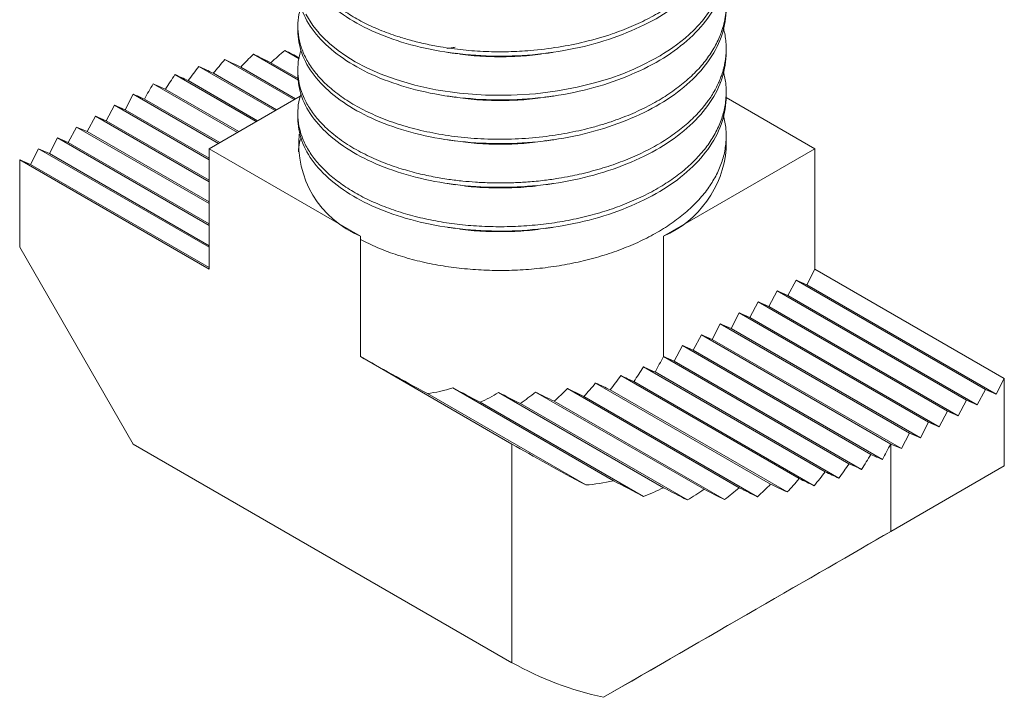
# Model space of a CAD drawing. Header units: millimetres. Extents: x 0 to 210, y 0 to 297.
# Tile 8 of 10: x 123 to 160, y 173 to 198. Entities that reach past the tile are written whole.
import ezdxf

# ---------------------------------------------------------------- set-up
doc = ezdxf.new("R2010")
doc.units = ezdxf.units.MM

msp = doc.modelspace()

# ---------------------------------------------------------------- linework, layer by layer
at = {"color": 7, "linetype": 'Continuous', "lineweight": 15}
for p, q in [((133.265, 198.017), (133.265, 197.854)), ((132.78, 197.114), (133.311, 196.808)), ((149.265, 197.038), (149.265, 197.2)), ((130.542, 196.773), (133.129, 195.28)), ((131.606, 196.976), (133.291, 196.003)), ((129.57, 196.518), (132.422, 194.871)), ((131.134, 196.491), (133.181, 195.309)), ((132.258, 196.659), (133.283, 196.067)), ((133.265, 196.385), (133.265, 196.221)), ((128.68, 196.215), (131.715, 194.463)), ((129.176, 195.988), (131.767, 194.493)), ((130.112, 196.265), (132.474, 194.901)), ((127.866, 195.869), (131.008, 194.055)), ((128.319, 195.667), (131.06, 194.085)), ((126.818, 194.901), (127.123, 195.481)), ((127.123, 195.481), (130.301, 193.647)), ((127.536, 195.302), (130.353, 193.677)), ((129.951, 193.445), (133.358, 195.412)), ((149.26, 195.361), (152.579, 193.445)), ((149.265, 195.405), (149.265, 195.567)), ((126.111, 194.493), (126.416, 195.073)), ((126.416, 195.073), (129.951, 193.032)), ((126.416, 195.073), (126.818, 194.901)), ((126.818, 194.901), (129.951, 193.092)), ((125.404, 194.084), (125.709, 194.665)), ((125.709, 194.665), (129.951, 192.216)), ((125.709, 194.665), (126.111, 194.493)), ((133.265, 194.753), (133.265, 194.588)), ((124.696, 193.676), (125.002, 194.257)), ((125.002, 194.257), (129.951, 191.399)), ((125.002, 194.257), (125.404, 194.084)), ((126.111, 194.493), (129.951, 192.275)), ((123.989, 193.268), (124.295, 193.849)), ((124.295, 193.849), (129.951, 190.583)), ((124.295, 193.849), (124.696, 193.676)), ((125.404, 194.084), (129.951, 191.459)), ((149.265, 193.445), (149.265, 193.934)), ((123.282, 192.86), (123.587, 193.44)), ((123.587, 193.44), (129.951, 189.767)), ((123.587, 193.44), (123.989, 193.268)), ((124.696, 193.676), (129.951, 190.643)), ((135.608, 190.179), (129.951, 193.445)), ((129.951, 193.445), (129.951, 188.95)), ((152.579, 193.445), (146.922, 190.179)), ((152.579, 193.445), (152.579, 188.95)), ((123.989, 193.268), (129.951, 189.826)), ((122.88, 193.032), (122.88, 189.766)), ((122.88, 193.032), (129.951, 188.95)), ((122.88, 193.032), (123.282, 192.86)), ((123.282, 192.86), (129.951, 189.01)), ((135.608, 190.179), (135.608, 190.057)), ((146.922, 190.179), (146.922, 185.684)), ((122.88, 189.766), (127.123, 182.418)), ((135.608, 190.057), (135.608, 185.684)), ((152.579, 188.95), (152.274, 188.369)), ((159.65, 184.868), (152.579, 188.95)), ((151.872, 188.542), (151.567, 187.961)), ((152.274, 188.369), (151.872, 188.542)), ((151.872, 188.542), (158.943, 184.46)), ((152.274, 188.369), (159.345, 184.287)), ((151.165, 188.134), (150.859, 187.553)), ((151.567, 187.961), (151.165, 188.134)), ((151.165, 188.134), (158.236, 184.052)), ((151.567, 187.961), (158.638, 183.879)), ((150.458, 187.726), (150.152, 187.145)), ((150.859, 187.553), (150.458, 187.726)), ((150.458, 187.726), (157.529, 183.643)), ((150.859, 187.553), (157.93, 183.471)), ((149.75, 187.317), (149.445, 186.737)), ((149.75, 187.317), (156.821, 183.235)), ((150.152, 187.145), (149.75, 187.317)), ((149.043, 186.909), (148.738, 186.328)), ((149.043, 186.909), (156.114, 182.827)), ((149.445, 186.737), (149.043, 186.909)), ((150.152, 187.145), (157.223, 183.063)), ((148.336, 186.501), (148.031, 185.92)), ((148.336, 186.501), (155.407, 182.419)), ((148.738, 186.328), (148.336, 186.501)), ((149.445, 186.737), (156.516, 182.655)), ((147.629, 186.093), (147.324, 185.512)), ((147.629, 186.093), (154.665, 182.031)), ((148.031, 185.92), (147.629, 186.093)), ((148.738, 186.328), (155.809, 182.246)), ((148.031, 185.92), (155.095, 181.842)), ((135.608, 185.684), (141.265, 182.419)), ((146.922, 185.684), (153.85, 181.685)), ((147.324, 185.512), (146.922, 185.684)), ((147.324, 185.512), (154.322, 181.472)), ((145.328, 184.972), (151.989, 181.127)), ((146.171, 185.302), (152.96, 181.382)), ((146.609, 185.109), (153.476, 181.144)), ((144.388, 184.698), (150.924, 180.925)), ((145.818, 184.748), (152.551, 180.861)), ((159.345, 184.287), (159.65, 184.868)), ((159.65, 184.868), (159.65, 181.602)), ((138.104, 184.303), (144.017, 180.89)), ((139.054, 184.512), (145.054, 181.048)), ((140.764, 184.341), (146.922, 180.786)), ((142.145, 184.36), (148.436, 180.728)), ((143.336, 184.489), (149.75, 180.786)), ((144.935, 184.442), (151.541, 180.628)), ((158.638, 183.879), (158.943, 184.46)), ((158.943, 184.46), (159.345, 184.287)), ((140.081, 183.978), (146.176, 180.46)), ((141.578, 183.931), (147.813, 180.332)), ((142.841, 184.018), (149.203, 180.345)), ((143.949, 184.195), (150.433, 180.452)), ((157.93, 183.471), (158.236, 184.052)), ((158.236, 184.052), (158.638, 183.879)), ((157.223, 183.063), (157.529, 183.643)), ((157.529, 183.643), (157.93, 183.471)), ((156.516, 182.655), (156.821, 183.235)), ((156.821, 183.235), (157.223, 183.063)), ((155.809, 182.246), (156.114, 182.827)), ((156.114, 182.827), (156.516, 182.655)), ((127.123, 182.418), (141.265, 174.253)), ((141.265, 174.253), (141.265, 182.419)), ((155.407, 182.419), (155.407, 179.153)), ((155.407, 182.419), (155.809, 182.246)), ((159.65, 181.602), (155.407, 179.152)), ((155.407, 179.153), (159.65, 181.602)), ((155.407, 179.152), (144.684, 172.961))]:
    msp.add_line(p, q, dxfattribs=at)
at = {"color": 7, "linetype": 'Continuous', "lineweight": 15, "flags": 128}
msp.add_lwpolyline([(148.671, 198.621), (148.373, 198.223), (148.052, 197.876), (147.726, 197.579), (147.407, 197.327), (147.276, 197.232), (147.15, 197.145), (147.028, 197.064), (146.92, 196.996), (146.887, 196.976), (146.846, 196.951), (146.795, 196.92), (146.539, 196.774), (146.152, 196.574), (145.813, 196.417), (145.403, 196.248), (144.916, 196.074), (144.348, 195.901), (143.697, 195.74), (142.959, 195.602), (142.139, 195.498), (141.24, 195.441), (140.273, 195.445), (139.3, 195.519), (138.419, 195.649), (137.634, 195.822), (136.944, 196.025), (136.348, 196.245), (135.84, 196.472), (135.414, 196.697), (135.061, 196.914), (134.773, 197.115), (134.447, 197.379), (134.225, 197.586), (134.089, 197.729), (134.066, 197.754), (134.061, 197.76), (134.06, 197.761), (134.06, 197.761), (134.06, 197.761), (134.06, 197.761), (134.06, 197.761), (134.06, 197.761), (133.832, 198.042), (133.564, 198.472)], dxfattribs=at)
at = {"color": 7, "linetype": 'Continuous', "lineweight": 15}
for centre, radius, start, end in [((137.03, 193.624), 3.727, 174.2951, 247.5697), ((145.348, 193.782), 3.932, 293.5992, 355.0807), ((147.277, 184.991), 12.306, 240.7573, 257.8372)]:
    msp.add_arc(centre, radius, start, end, dxfattribs=at)
for centre, major_axis, ratio, start_param, end_param in [((134.194, 185.778), (6.857, 13.568), 0.536501, 0.897442, 0.950372), ((134.194, 195.669), (9.996, -5.052), 0.059087, 1.68862, 1.742547), ((134.194, 187.652), (6.857, 13.568), 0.536501, 1.129426, 1.176065), ((134.194, 194.246), (9.996, -5.052), 0.059087, 1.911613, 1.974531), ((134.194, 186.715), (6.857, 13.568), 0.536501, 1.017344, 1.066509), ((134.194, 194.957), (9.996, -5.052), 0.059087, 1.795477, 1.862449), ((134.194, 188.588), (6.857, 13.568), 0.536501, 1.236251, 1.281197), ((134.194, 193.534), (9.996, -5.052), 0.059087, 2.02117, 2.081355), ((134.194, 189.525), (6.857, 13.568), 0.536501, 1.339585, 1.383458), ((134.194, 192.823), (9.996, -5.052), 0.059087, 2.126301, 2.18469), ((134.194, 190.462), (6.857, 13.568), 0.536501, 1.440776, 1.484077), ((134.194, 192.111), (9.996, -5.052), 0.059087, 2.228562, 2.28588), ((134.194, 191.399), (9.996, -5.052), 0.059087, 2.329182, 2.386048), ((141.265, 183.257), (7.996, -4.041), 0.059087, 3.956844, 4.336058), ((141.265, 188.95), (5.485, 10.854), 0.536501, 4.628554, 4.682536), ((141.265, 190.824), (5.485, 10.854), 0.536501, 4.373693, 4.429856), ((141.265, 187.527), (7.996, -4.041), 0.059087, 5.27496, 5.347715), ((141.265, 189.887), (5.485, 10.854), 0.536501, 4.502611, 4.557208), ((141.265, 188.239), (7.996, -4.041), 0.059087, 5.402312, 5.473658), ((141.265, 191.761), (5.485, 10.854), 0.536501, 4.239199, 4.298139), ((141.265, 186.815), (7.996, -4.041), 0.059087, 5.143244, 5.218798), ((141.265, 195.509), (5.485, 10.854), 0.536501, 3.490953, 3.6171), ((141.265, 183.969), (7.996, -4.041), 0.059087, 4.462204, 4.593723), ((141.265, 194.572), (5.485, 10.854), 0.536501, 3.748618, 3.834474), ((141.265, 184.681), (7.996, -4.041), 0.059087, 4.679578, 4.781301), ((141.265, 193.635), (5.485, 10.854), 0.536501, 3.936196, 4.007404), ((141.265, 185.392), (7.996, -4.041), 0.059087, 4.852509, 4.940532), ((141.265, 192.698), (5.485, 10.854), 0.536501, 4.095427, 4.158937), ((141.265, 186.104), (7.996, -4.041), 0.059087, 5.004042, 5.084304), ((148.336, 179.385), (9.996, -5.052), 0.059087, 3.956844, 4.295612), ((148.336, 186.501), (6.857, 13.568), 0.536501, 4.639358, 4.682536), ((148.336, 187.438), (6.857, 13.568), 0.536501, 4.538877, 4.582368), ((148.336, 185.789), (9.996, -5.052), 0.059087, 5.427473, 5.484462), ((148.336, 188.375), (6.857, 13.568), 0.536501, 4.436909, 4.481178), ((148.336, 185.078), (9.996, -5.052), 0.059087, 5.326282, 5.383982), ((148.336, 189.312), (6.857, 13.568), 0.536501, 4.332252, 4.377843), ((148.336, 184.366), (9.996, -5.052), 0.059087, 5.222948, 5.282013), ((148.336, 194.934), (6.857, 13.568), 0.536501, 3.450508, 3.562766), ((148.336, 180.097), (9.996, -5.052), 0.059087, 4.407871, 4.524498), ((148.336, 191.186), (6.857, 13.568), 0.536501, 4.108334, 4.158937), ((148.336, 182.943), (9.996, -5.052), 0.059087, 5.004042, 5.068514), ((148.336, 190.249), (6.857, 13.568), 0.536501, 4.22341, 4.271019), ((148.336, 183.655), (9.996, -5.052), 0.059087, 5.116123, 5.177356), ((148.336, 193.997), (6.857, 13.568), 0.536501, 3.679393, 3.755241), ((148.336, 180.808), (9.996, -5.052), 0.059087, 4.600345, 4.689852), ((148.336, 193.06), (6.857, 13.568), 0.536501, 3.844748, 3.907138), ((148.336, 181.52), (9.996, -5.052), 0.059087, 4.752243, 4.829016), ((148.336, 192.123), (6.857, 13.568), 0.536501, 3.983912, 4.039035), ((148.336, 182.231), (9.996, -5.052), 0.059087, 4.884139, 4.953439), ((148.336, 175.069), (10, 5.774), 0.00007, 0.785358, 1.944637)]:
    msp.add_ellipse(centre, major_axis=major_axis, ratio=ratio, start_param=start_param, end_param=end_param, dxfattribs=at)
for points, knots in [([(149.165, 202.839), (149.2, 202.682), (149.277, 202.338), (149.268, 201.933), (149.235, 201.669), (149.216, 201.562), (149.199, 201.47), (149.169, 201.343), (149.125, 201.185), (149.06, 200.998), (148.972, 200.784), (148.851, 200.542), (148.713, 200.312), (148.574, 200.111), (148.37, 199.844), (148.052, 199.493), (147.569, 199.069), (147.016, 198.676), (146.401, 198.319), (145.728, 198.001), (144.927, 197.695), (144.017, 197.431), (142.992, 197.226), (142.035, 197.11), (141.128, 197.062), (140.287, 197.068), (139.434, 197.127), (138.679, 197.229), (138.026, 197.356), (137.495, 197.486), (136.918, 197.658), (136.313, 197.88), (135.686, 198.17), (135.116, 198.498), (134.612, 198.86), (134.178, 199.251), (133.823, 199.667), (133.552, 200.098), (133.367, 200.541), (133.268, 200.991), (133.256, 201.463), (133.317, 201.808), (133.375, 202.006), (133.385, 202.036), (133.386, 202.041)], [0, 0, 0, 0, 0.028049, 0.061463, 0.071827, 0.075191, 0.080665, 0.088249, 0.097942, 0.109065, 0.12208, 0.136987, 0.153785, 0.165366, 0.175447, 0.205676, 0.235906, 0.266135, 0.296363, 0.326592, 0.35682, 0.397109, 0.433855, 0.471957, 0.501494, 0.531848, 0.563017, 0.595002, 0.616785, 0.638909, 0.658905, 0.688892, 0.718877, 0.748861, 0.779171, 0.809629, 0.840088, 0.870548, 0.900647, 0.930593, 0.960537, 0.994068, 0.999006, 1, 1, 1, 1]), ([(149.265, 201.937), (149.265, 201.316), (149.062, 200.669), (148.25, 199.466), (147.644, 198.915), (146.2, 198.019), (145.307, 197.634), (143.346, 197.094), (142.286, 196.942), (140.245, 196.879), (139.184, 196.961), (137.224, 197.359), (136.33, 197.674), (134.887, 198.444), (134.28, 198.925), (133.468, 199.986), (133.265, 200.563), (133.265, 201.12)], [0, 0, 0, 0, 0.125, 0.125, 0.25, 0.25, 0.375, 0.375, 0.5, 0.5, 0.625, 0.625, 0.75, 0.75, 0.875, 0.875, 1, 1, 1, 1]), ([(149.265, 200.304), (149.265, 199.683), (149.062, 199.036), (148.25, 197.833), (147.644, 197.282), (146.2, 196.386), (145.307, 196.001), (143.346, 195.461), (142.286, 195.309), (140.245, 195.246), (139.184, 195.328), (137.224, 195.726), (136.33, 196.041), (134.887, 196.811), (134.28, 197.292), (133.468, 198.352), (133.265, 198.93), (133.265, 199.487)], [0, 0, 0, 0, 0.125, 0.125, 0.25, 0.25, 0.375, 0.375, 0.5, 0.5, 0.625, 0.625, 0.75, 0.75, 0.875, 0.875, 1, 1, 1, 1]), ([(149.168, 199.581), (149.173, 199.562), (149.229, 199.387), (149.259, 199.107), (149.27, 198.744), (149.243, 198.431), (149.185, 198.123), (149.105, 197.853), (148.98, 197.526), (148.779, 197.133), (148.446, 196.66), (148.033, 196.209), (147.546, 195.786), (146.99, 195.395), (146.371, 195.039), (145.695, 194.722), (145.143, 194.514), (144.75, 194.385), (144.528, 194.318), (144.235, 194.235), (143.869, 194.142), (143.431, 194.049), (142.99, 193.97), (142.351, 193.878), (141.513, 193.805), (140.486, 193.791), (139.488, 193.852), (138.534, 193.982), (137.638, 194.175), (136.809, 194.424), (136.058, 194.722), (135.39, 195.062), (134.81, 195.437), (134.323, 195.839), (133.928, 196.262), (133.625, 196.698), (133.414, 197.141), (133.29, 197.584), (133.254, 198.024), (133.284, 198.418), (133.359, 198.661), (133.391, 198.763)], [0, 0, 0, 0, 0.0034, 0.031614, 0.049446, 0.067952, 0.087133, 0.104355, 0.11647, 0.146745, 0.17702, 0.207296, 0.237571, 0.267846, 0.298121, 0.328396, 0.358672, 0.367325, 0.375979, 0.385164, 0.401802, 0.418327, 0.434741, 0.451043, 0.488625, 0.5256, 0.561968, 0.597728, 0.63288, 0.667425, 0.701362, 0.734692, 0.767415, 0.799529, 0.831036, 0.861935, 0.892227, 0.92191, 0.950986, 0.979454, 1, 1, 1, 1]), ([(149.265, 198.671), (149.265, 198.05), (149.062, 197.403), (148.25, 196.2), (147.644, 195.649), (146.2, 194.753), (145.307, 194.368), (143.346, 193.828), (142.286, 193.676), (140.245, 193.613), (139.184, 193.695), (137.224, 194.093), (136.33, 194.408), (134.887, 195.178), (134.28, 195.659), (133.468, 196.719), (133.265, 197.297), (133.265, 197.854)], [0, 0, 0, 0, 0.125, 0.125, 0.25, 0.25, 0.375, 0.375, 0.5, 0.5, 0.625, 0.625, 0.75, 0.75, 0.875, 0.875, 1, 1, 1, 1]), ([(149.167, 197.946), (149.204, 197.773), (149.28, 197.413), (149.266, 197.005), (149.232, 196.758), (149.218, 196.673), (149.205, 196.602), (149.184, 196.506), (149.154, 196.386), (149.111, 196.244), (149.053, 196.08), (148.976, 195.896), (148.876, 195.691), (148.756, 195.482), (148.635, 195.297), (148.523, 195.143), (148.333, 194.901), (148.018, 194.56), (147.531, 194.141), (146.976, 193.752), (146.359, 193.4), (145.683, 193.085), (145.076, 192.857), (144.568, 192.696), (144.178, 192.587), (143.801, 192.495), (143.412, 192.411), (142.981, 192.334), (142.454, 192.259), (141.893, 192.204), (141.496, 192.182), (141.302, 192.176), (141.281, 192.175), (141.271, 192.175), (141.267, 192.175), (141.265, 192.174), (141.265, 192.174), (141.265, 192.174), (141.22, 192.173), (141.102, 192.17), (140.84, 192.166), (140.429, 192.17), (139.934, 192.193), (139.407, 192.237), (138.88, 192.302), (138.299, 192.4), (137.674, 192.539), (137.017, 192.726), (136.342, 192.971), (135.668, 193.279), (135.027, 193.652), (134.467, 194.075), (134.02, 194.519), (133.693, 194.956), (133.469, 195.378), (133.334, 195.775), (133.269, 196.142), (133.26, 196.521), (133.297, 196.849), (133.367, 197.061), (133.39, 197.132)], [0, 0, 0, 0, 0.03088, 0.064298, 0.072353, 0.075131, 0.079375, 0.085083, 0.092257, 0.100897, 0.11072, 0.121934, 0.134537, 0.14853, 0.161034, 0.169641, 0.178249, 0.208361, 0.238473, 0.268584, 0.298695, 0.328832, 0.35936, 0.37463, 0.3899, 0.405171, 0.417937, 0.433948, 0.453253, 0.475852, 0.494966, 0.496222, 0.496853, 0.497169, 0.497328, 0.497332, 0.497335, 0.497336, 0.497337, 0.502246, 0.510047, 0.525664, 0.546849, 0.564069, 0.583763, 0.605931, 0.630574, 0.65769, 0.687279, 0.71934, 0.753874, 0.789772, 0.823456, 0.854819, 0.88386, 0.910581, 0.934979, 0.957054, 0.985806, 1, 1, 1, 1]), ([(139.138, 197.235), (139.088, 197.227), (138.988, 197.212), (138.896, 197.199), (138.849, 197.192)], [0, 0, 0, 0, 0.499917, 1, 1, 1, 1]), ([(149.265, 197.038), (149.265, 196.417), (149.062, 195.769), (148.25, 194.567), (147.644, 194.016), (146.2, 193.12), (145.307, 192.734), (143.346, 192.195), (142.286, 192.043), (140.245, 191.98), (139.184, 192.062), (137.224, 192.46), (136.33, 192.775), (134.887, 193.545), (134.28, 194.025), (133.468, 195.086), (133.265, 195.663), (133.265, 196.221)], [0, 0, 0, 0, 0.125, 0.125, 0.25, 0.25, 0.375, 0.375, 0.5, 0.5, 0.625, 0.625, 0.75, 0.75, 0.875, 0.875, 1, 1, 1, 1]), ([(138.846, 197.047), (138.893, 197.04), (138.987, 197.026), (139.089, 197.011), (139.14, 197.004)], [0, 0, 0, 0, 0.500073, 1, 1, 1, 1]), ([(142.523, 197.013), (142.395, 196.992), (141.981, 196.924), (141.264, 196.879), (140.389, 196.879), (139.675, 196.924), (139.271, 196.991), (139.145, 197.011)], [0, 0, 0, 0, 0.115345, 0.369809, 0.624274, 0.883174, 1, 1, 1, 1]), ([(142.526, 197.005), (142.569, 197.011), (142.666, 197.025), (142.765, 197.04), (142.821, 197.048)], [0, 0, 0, 0, 0.437543, 1, 1, 1, 1]), ([(149.168, 196.315), (149.201, 196.158), (149.272, 195.831), (149.269, 195.331), (149.186, 194.821), (149.015, 194.32), (148.758, 193.831), (148.42, 193.36), (148.003, 192.913), (147.512, 192.492), (146.953, 192.104), (146.331, 191.751), (145.654, 191.438), (144.929, 191.167), (144.163, 190.941), (143.366, 190.763), (142.545, 190.633), (141.711, 190.554), (140.872, 190.525), (140.037, 190.547), (139.215, 190.619), (138.416, 190.741), (137.648, 190.909), (136.92, 191.123), (136.24, 191.38), (135.614, 191.676), (135.051, 192.008), (134.556, 192.372), (134.134, 192.764), (133.791, 193.179), (133.529, 193.612), (133.353, 194.058), (133.261, 194.513), (133.265, 194.97), (133.31, 195.301), (133.38, 195.474), (133.39, 195.499)], [0, 0, 0, 0, 0.028134, 0.058346, 0.088558, 0.118769, 0.148981, 0.179193, 0.209404, 0.239616, 0.269827, 0.300039, 0.33025, 0.360461, 0.390673, 0.420884, 0.451096, 0.481307, 0.511518, 0.541729, 0.571941, 0.602152, 0.632363, 0.662573, 0.692784, 0.722995, 0.753206, 0.783417, 0.813627, 0.843838, 0.874049, 0.90426, 0.934471, 0.964682, 0.994893, 1, 1, 1, 1]), ([(149.265, 195.405), (149.265, 194.784), (149.062, 194.136), (148.25, 192.934), (147.644, 192.383), (146.2, 191.487), (145.307, 191.101), (143.346, 190.562), (142.286, 190.409), (140.245, 190.347), (139.184, 190.429), (137.224, 190.827), (136.33, 191.141), (134.887, 191.912), (134.28, 192.392), (133.468, 193.453), (133.265, 194.03), (133.265, 194.588)], [0, 0, 0, 0, 0.125, 0.125, 0.25, 0.25, 0.375, 0.375, 0.5, 0.5, 0.625, 0.625, 0.75, 0.75, 0.875, 0.875, 1, 1, 1, 1]), ([(138.849, 195.414), (138.895, 195.407), (138.987, 195.393), (139.088, 195.378), (139.138, 195.371)], [0, 0, 0, 0, 0.500082, 1, 1, 1, 1]), ([(142.53, 195.381), (142.399, 195.359), (141.983, 195.291), (141.264, 195.246), (140.389, 195.246), (139.674, 195.291), (139.269, 195.358), (139.143, 195.379)], [0, 0, 0, 0, 0.117073, 0.370884, 0.624695, 0.882932, 1, 1, 1, 1]), ([(142.533, 195.372), (142.58, 195.38), (142.676, 195.394), (142.776, 195.409), (142.826, 195.416)], [0, 0, 0, 0, 0.4999695, 1, 1, 1, 1]), ([(149.169, 194.685), (149.203, 194.521), (149.273, 194.187), (149.268, 193.68), (149.182, 193.171), (149.007, 192.669), (148.748, 192.181), (148.406, 191.71), (147.986, 191.263), (147.492, 190.844), (146.93, 190.456), (146.306, 190.105), (145.626, 189.793), (144.898, 189.524), (144.131, 189.3), (143.332, 189.123), (142.512, 188.996), (141.678, 188.919), (140.84, 188.892), (140.006, 188.916), (139.187, 188.99), (138.39, 189.112), (137.624, 189.282), (136.899, 189.497), (136.218, 189.753), (135.812, 189.955), (135.608, 190.057)], [0, 0, 0, 0, 0.0404428, 0.0822023, 0.1239617, 0.1657211, 0.2074804, 0.2492398, 0.290999, 0.3327583, 0.3745175, 0.4162766, 0.4580358, 0.4997949, 0.5415539, 0.5833129, 0.624982, 0.6666506, 0.7083192, 0.7499878, 0.7916565, 0.8333252, 0.8749939, 0.9166626, 0.9583313, 1, 1, 1, 1]), ([(133.29, 193.326), (133.294, 193.445), (133.301, 193.623), (133.371, 193.796), (133.394, 193.853)], [0, 0, 0, 0, 0.667155, 1, 1, 1, 1]), ([(138.855, 193.78), (138.896, 193.774), (138.988, 193.76), (139.086, 193.745), (139.141, 193.737)], [0, 0, 0, 0, 0.437502, 1, 1, 1, 1]), ([(142.535, 193.74), (142.582, 193.747), (142.677, 193.761), (142.776, 193.776), (142.825, 193.783)], [0, 0, 0, 0, 0.499973, 1, 1, 1, 1]), ([(142.532, 193.748), (142.4, 193.726), (141.984, 193.658), (141.264, 193.613), (140.389, 193.613), (139.675, 193.658), (139.271, 193.724), (139.146, 193.745)], [0, 0, 0, 0, 0.117719, 0.371586, 0.625453, 0.883746, 1, 1, 1, 1]), ([(138.848, 192.148), (138.896, 192.141), (138.992, 192.126), (139.094, 192.111), (139.146, 192.103)], [0, 0, 0, 0, 0.500067, 1, 1, 1, 1]), ([(142.53, 192.115), (142.399, 192.093), (141.983, 192.025), (141.264, 191.98), (140.389, 191.98), (139.677, 192.024), (139.275, 192.091), (139.151, 192.111)], [0, 0, 0, 0, 0.1172703, 0.3717013, 0.6261323, 0.8849992, 1, 1, 1, 1]), ([(142.532, 192.106), (142.579, 192.113), (142.673, 192.127), (142.771, 192.142), (142.82, 192.149)], [0, 0, 0, 0, 0.499975, 1, 1, 1, 1]), ([(138.846, 190.515), (138.893, 190.508), (138.987, 190.494), (139.089, 190.479), (139.14, 190.471)], [0, 0, 0, 0, 0.500073, 1, 1, 1, 1]), ([(142.524, 190.481), (142.395, 190.459), (141.981, 190.392), (141.264, 190.347), (140.389, 190.347), (139.675, 190.392), (139.271, 190.458), (139.145, 190.479)], [0, 0, 0, 0, 0.115423, 0.369877, 0.624331, 0.883221, 1, 1, 1, 1]), ([(142.526, 190.472), (142.568, 190.479), (142.665, 190.493), (142.764, 190.508), (142.82, 190.516)], [0, 0, 0, 0, 0.437498, 1, 1, 1, 1])]:
    msp.add_open_spline(points, degree=3, knots=knots, dxfattribs=at)

doc.saveas('drawing.dxf')
